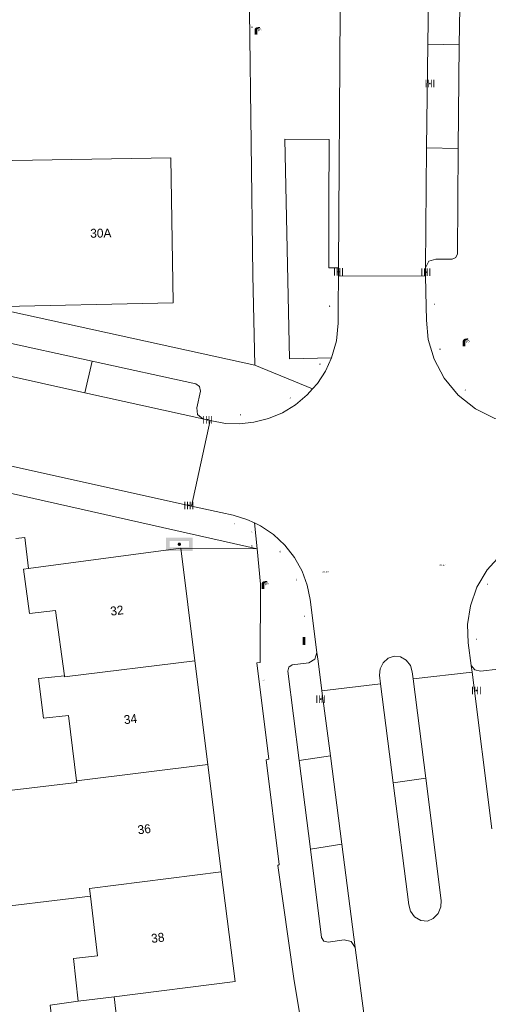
# Model space of a CAD drawing. Header units: metres. Extents: x 197457 to 198138, y 353986 to 354984.
# Tile 81 of 217: x 197863 to 197889, y 354270 to 354325. Entities that reach past the tile are written whole.
import ezdxf
from ezdxf.enums import TextEntityAlignment as Align

# ---------------------------------------------------------------- set-up
doc = ezdxf.new("R2010")
doc.units = ezdxf.units.M
doc.header["$MEASUREMENT"] = 0
for name, color, linetype, lineweight, true_color in [('afsluitpaal', 7, 'Continuous', 0, 0xde7233), ('benzine-   olieput', 7, 'Continuous', 0, 0x104b6e), ('CAI-kast', 7, 'Continuous', 0, 0x104b6e), ('kolk', 7, 'Continuous', 0, 0x104b6e), ('lichtmast', 7, 'Continuous', 0, 0x104b6e), ('verkeersbordpaal', 7, 'Continuous', 0, 0x104b6e), ('wegwijzer', 7, 'Continuous', 0, 0x104b6e)]:
    doc.layers.add(name, color=color, linetype=linetype, lineweight=lineweight, true_color=true_color)
for name, color, linetype, lineweight in [('grens individueel parkeervak', 7, 'Continuous', 0), ('Grens maaiveld', 253, 'Continuous', 0), ('grens WOZ object', 7, 'Continuous', 0), ('hoofdgebouw', 1, 'Continuous', 0), ('Hoogtepunt', 7, 'Continuous', 0), ('huisnummerreeks BGT', 7, 'Continuous', 0), ('kant muur', 30, 'Continuous', 0), ('kant verharding', 7, 'Continuous', 0), ('tussenmuur', 1, 'Continuous', 13), ('vlakafsluiter', 1, 'Continuous', 0), ('waterleidingput', 132, 'Continuous', 0)]:
    doc.layers.add(name, color=color, linetype=linetype, lineweight=lineweight)
doc.styles.add('Style-WORKING', font='WORKING.shx')

# ---------------------------------------------------------------- blocks, each defined once
blk = doc.blocks.new('afsluitpaal')
at = {"layer": 'afsluitpaal', "linetype": 'Continuous', "lineweight": 0, "true_color": 0xbd2877}
blk.add_hatch(color=232, dxfattribs=at).paths.add_polyline_path([(0.15, 0.65, 1), (-0.15, 0.65), (-0.15, 0.05), (-0.3, 0.05), (-0.3, -0.1), (0, -0.1, -0.414214), (-0.1, 0, -1), (0.1, 0, -0.414214), (0, -0.1), (0.3, -0.1), (0.3, 0.05), (0.15, 0.05)])
at = {"layer": 'afsluitpaal', "linetype": 'Continuous', "lineweight": 0, "true_color": 0x681648}
blk.add_hatch(color=219, dxfattribs=at).paths.add_polyline_path([(0.1, 0, 1), (-0.1, 0, 1)])
blk = doc.blocks.new('kolk')
at = {"layer": 'kolk', "linetype": 'Continuous', "lineweight": 0, "true_color": 0xbd2877}
for points in [[(-0.49, -0.43), (-0.49, 0), (-0.49, 0.42), (-0.4, 0.42), (-0.4, 0), (-0.4, -0.43)], [(-0.19, -0.43), (-0.19, 0), (-0.19, 0.42), (-0.11, 0.42), (-0.11, 0), (-0.11, -0.43)], [(0.11, -0.43), (0.11, 0), (0.11, 0.42), (0.19, 0.42), (0.19, 0), (0.19, -0.43)], [(0.4, -0.43), (0.4, 0), (0.4, 0.42), (0.49, 0.42), (0.49, 0), (0.49, -0.43)]]:
    blk.add_hatch(color=232, dxfattribs=at).paths.add_polyline_path(points)
at = {"layer": 'kolk', "linetype": 'Continuous', "lineweight": 0, "true_color": 0x681648}
blk.add_hatch(color=219, dxfattribs=at).paths.add_polyline_path([(0.1, 0, 1), (-0.1, 0, 1)])
blk = doc.blocks.new('benzineolieput')
at = {"layer": 'benzine-   olieput', "linetype": 'Continuous', "lineweight": 0, "true_color": 0xbd2877}
h = blk.add_hatch(color=232, dxfattribs=at)
edge = h.paths.add_edge_path()
edge.add_spline(control_points=[(0.44, 0), (0.44, 0.04), (0.43, 0.09), (0.36, 0.2), (0.28, 0.26), (0.09, 0.32), (-0.02, 0.33), (-0.22, 0.29), (-0.31, 0.24), (-0.42, 0.12), (-0.44, 0.06), (-0.44, -0.06), (-0.42, -0.12), (-0.33, -0.22), (-0.28, -0.26), (-0.1, -0.33), (0.04, -0.33), (0.27, -0.27), (0.37, -0.2), (0.43, -0.08), (0.44, -0.04), (0.44, 0)], knot_values=[0, 0, 0, 0, 0.060484, 0.060484, 0.178041, 0.178041, 0.295599, 0.295599, 0.413157, 0.413157, 0.498623, 0.498623, 0.584089, 0.584089, 0.669555, 0.669555, 0.808438, 0.808438, 0.94732, 0.94732, 1, 1, 1, 1], degree=3, periodic=0)
edge = h.paths.add_edge_path(flags=16)
edge.add_ellipse((0, 0), major_axis=(0.392, 0), ratio=0.689655, start_angle=0, end_angle=360)
h = blk.add_hatch(color=232, dxfattribs=at)
h.paths.add_polyline_path([(-0.05, -0.09, -0.572477), (-0.05, 0.09, 0.381612), (-0.15, 0.17), (-0.25, 0.17), (-0.25, -0.18), (-0.15, -0.18, 0.381612)])
h.paths.add_polyline_path([(-0.15, -0.12), (-0.2, -0.12), (-0.2, -0.02), (-0.15, -0.02, -1)], flags=16)
h.paths.add_polyline_path([(-0.15, 0.02), (-0.2, 0.02), (-0.2, 0.12), (-0.15, 0.12, -1)], flags=16)
at = {"layer": 'benzine-   olieput', "linetype": 'Continuous', "lineweight": 0, "true_color": 0x681648}
blk.add_hatch(color=219, dxfattribs=at).paths.add_polyline_path([(0.1, 0, 1), (-0.1, 0, 1)])
at = {"layer": 'benzine-   olieput', "linetype": 'Continuous', "lineweight": 0, "true_color": 0xbd2877}
h = blk.add_hatch(color=232, dxfattribs=at)
h.paths.add_polyline_path([(0.27, -0.08), (0.27, 0.07, 1), (0.07, 0.07), (0.07, 0.07, -0.377964), (0.07, -0.07), (0.07, -0.08, 1)])
h.paths.add_polyline_path([(0.12, -0.08), (0.12, 0.07, -1), (0.23, 0.07), (0.23, -0.08, -1)], flags=16)
blk = doc.blocks.new('kast')
at = {"layer": 'CAI-kast', "linetype": 'Continuous', "lineweight": 0, "true_color": 0xbd2877}
h = blk.add_hatch(color=232, dxfattribs=at)
edge = h.paths.add_edge_path()
edge.add_arc((0, 0), 0.1, 0, 360)
edge.add_line((0, -0.1), (0.34, -0.1))
edge.add_line((0.34, -0.1), (0.34, 0.47))
edge.add_line((0.34, 0.47), (-0.34, 0.47))
edge.add_line((-0.34, 0.47), (-0.34, -0.1))
edge.add_line((-0.34, -0.1), (0, -0.1))
edge = h.paths.add_edge_path(flags=16)
edge.add_arc((-0.2, 0.31), 0.0607, 0, 360)
at = {"layer": 'CAI-kast', "linetype": 'Continuous', "lineweight": 0, "true_color": 0x681648}
blk.add_hatch(color=219, dxfattribs=at).paths.add_polyline_path([(-0.1, 0, 1), (0.1, 0, 1)])
at = {"layer": 'CAI-kast', "color": 232, "linetype": 'Continuous', "lineweight": 0, "true_color": 0xbd2877, "extrusion": (0, 0, -1)}
blk.add_solid([(-0.34, 0.65), (0.34, 0.65), (-0.34, 0.55), (0.34, 0.55)], dxfattribs=at)
blk = doc.blocks.new('lichtmast')
at = {"layer": 'lichtmast', "linetype": 'Continuous', "lineweight": 0, "true_color": 0xbd2877}
for points in [[(0.15, 0.42, -0.344151), (0.3, 0.61), (0.43, 0.64, 0.960861), (0.4, 0.79), (0.1, 0.74, 0.366629), (-0.15, 0.45), (-0.15, -0.1), (0, -0.1, -0.414214), (-0.1, 0, -1), (0.1, 0, -0.414214), (0, -0.1), (0.15, -0.1)], [(0.35, 0.55, 1), (0.3, 0.56), (0.23, 0.32, 1), (0.28, 0.31)], [(0.42, 0.58, 1), (0.38, 0.57), (0.44, 0.33, 1), (0.48, 0.34)], [(0.49, 0.61, 1), (0.45, 0.58), (0.63, 0.4, 1), (0.66, 0.43)]]:
    blk.add_hatch(color=232, dxfattribs=at).paths.add_polyline_path(points)
at = {"layer": 'lichtmast', "linetype": 'Continuous', "lineweight": 0, "true_color": 0x681648}
blk.add_hatch(color=219, dxfattribs=at).paths.add_polyline_path([(-0.1, 0, 1), (0.1, 0, 1)])
blk = doc.blocks.new('waterleidingput')
at = {"layer": 'waterleidingput', "linetype": 'Continuous', "lineweight": 0, "true_color": 0x248bcb}
h = blk.add_hatch(color=142, dxfattribs=at)
edge = h.paths.add_edge_path()
edge.add_spline(control_points=[(0.44, 0), (0.44, 0.04), (0.43, 0.09), (0.36, 0.2), (0.28, 0.26), (0.09, 0.32), (-0.02, 0.33), (-0.22, 0.29), (-0.31, 0.24), (-0.42, 0.12), (-0.44, 0.06), (-0.44, -0.06), (-0.42, -0.12), (-0.33, -0.22), (-0.28, -0.26), (-0.1, -0.33), (0.04, -0.33), (0.27, -0.27), (0.37, -0.2), (0.43, -0.08), (0.44, -0.04), (0.44, 0)], knot_values=[0, 0, 0, 0, 0.060484, 0.060484, 0.178041, 0.178041, 0.295599, 0.295599, 0.413157, 0.413157, 0.498623, 0.498623, 0.584089, 0.584089, 0.669555, 0.669555, 0.808438, 0.808438, 0.94732, 0.94732, 1, 1, 1, 1], degree=3, periodic=0)
edge = h.paths.add_edge_path(flags=16)
edge.add_ellipse((0, 0), major_axis=(0.392, 0), ratio=0.689655, start_angle=0, end_angle=360)
for points in [[(-0.05, -0.09, -0.141608), (-0.09, -0.05), (-0.1, -0.09), (-0.17, 0.18), (-0.22, 0.18), (-0.12, -0.17), (-0.07, -0.17)], [(0.03, 0.18), (-0.02, 0.18), (-0.05, 0.09, -0.269854), (0.05, 0.09)], [(0.23, 0.18), (0.18, 0.18), (0.1, -0.09), (0.09, -0.05, -0.141608), (0.05, -0.09), (0.08, -0.17), (0.13, -0.17)]]:
    blk.add_hatch(color=142, dxfattribs=at).paths.add_polyline_path(points)
at = {"layer": 'waterleidingput', "linetype": 'Continuous', "lineweight": 0, "true_color": 0x104b6e}
blk.add_hatch(color=156, dxfattribs=at).paths.add_polyline_path([(0.1, 0, 1), (-0.1, 0, 1)])
blk = doc.blocks.new('paal')
at = {"layer": 'verkeersbordpaal', "linetype": 'Continuous', "lineweight": 0, "true_color": 0xbd2877}
blk.add_hatch(color=232, dxfattribs=at).paths.add_polyline_path([(0.15, 0.8), (-0.15, 0.8), (-0.15, -0.1), (0, -0.1, -0.414214), (-0.1, 0, -1), (0.1, 0, -0.414214), (0, -0.1), (0.15, -0.1)])
at = {"layer": 'verkeersbordpaal', "linetype": 'Continuous', "lineweight": 0, "true_color": 0x681648}
blk.add_hatch(color=219, dxfattribs=at).paths.add_polyline_path([(-0.1, 0, 1), (0.1, 0, 1)])
blk = doc.blocks.new('bord_2')
at = {"layer": 'wegwijzer', "linetype": 'Continuous', "lineweight": 0, "true_color": 0xbd2877}
h = blk.add_hatch(color=232, dxfattribs=at)
h.paths.add_polyline_path([(-0.75, -0.375), (-0.75, 0.375), (0.75, 0.375), (0.75, -0.375)])
h.paths.add_polyline_path([(-0.65, -0.275), (-0.65, 0.275), (0.65, 0.275), (0.65, -0.275)], flags=16)
at = {"layer": 'wegwijzer', "linetype": 'Continuous', "lineweight": 0, "true_color": 0xbd2877, "transparency": 33554534}
h = blk.add_hatch(color=232, dxfattribs=at)
h.paths.add_polyline_path([(-0.65, -0.275), (-0.65, 0.275), (0.65, 0.275), (0.65, -0.275)])
h.paths.add_polyline_path([(-0.55, -0.175), (-0.55, 0.175), (0.55, 0.175), (0.55, -0.175)], flags=16)
at = {"layer": 'wegwijzer', "linetype": 'Continuous', "lineweight": 0, "true_color": 0x681648}
blk.add_hatch(color=219, dxfattribs=at).paths.add_polyline_path([(-0.1, 0, 1), (0.1, 0, 1)])

msp = doc.modelspace()

# ---------------------------------------------------------------- linework, layer by layer
at = {"layer": 'grens individueel parkeervak', "linetype": 'Continuous', "lineweight": 0}
for p, q in [((197885.754, 354323.681), (197885.858, 354329.942)), ((197885.682, 354317.853), (197885.754, 354323.681)), ((197887.526, 354323.65), (197885.754, 354323.681)), ((197887.526, 354323.65), (197887.463, 354317.827)), ((197885.63, 354311.113), (197885.682, 354317.853)), ((197885.682, 354317.853), (197887.463, 354317.827)), ((197866.492, 354304.091), (197866.904, 354305.866)), ((197866.492, 354304.091), (197860.47, 354305.426)), ((197873.112, 354302.624), (197866.492, 354304.091)), ((197879.53, 354289.501), (197879.594, 354289.009)), ((197879.594, 354289.009), (197879.809, 354287.354)), ((197888.241, 354288.394), (197888.193, 354288.771)), ((197889.362, 354279.6), (197888.241, 354288.394)), ((197879.809, 354287.354), (197880.284, 354283.69)), ((197878.532, 354283.429), (197880.284, 354283.69)), ((197880.284, 354283.69), (197880.927, 354278.725)), ((197878.532, 354283.429), (197879.161, 354278.462)), ((197879.161, 354278.462), (197880.927, 354278.725)), ((197880.927, 354278.725), (197881.679, 354272.92))]:
    msp.add_line(p, q, dxfattribs=at)
at = {"layer": 'grens individueel parkeervak', "linetype": 'Continuous', "lineweight": 0, "flags": 128}
for points in [[(197887.632, 354329.913), (197887.574, 354326.782), (197887.526, 354323.65)], [(197887.463, 354317.827), (197887.432, 354311.904), (197887.338, 354311.695), (197887.126, 354311.606), (197886.205, 354311.606), (197885.814, 354311.481), (197885.63, 354311.113)], [(197866.904, 354305.866), (197861.589, 354307.032), (197861.361, 354306.997), (197861.231, 354306.806), (197861.038, 354305.885), (197860.85, 354305.537), (197860.47, 354305.426)], [(197866.904, 354305.866), (197872.73, 354304.588), (197872.941, 354304.444), (197872.986, 354304.193), (197872.776, 354303.256), (197872.819, 354302.873), (197873.112, 354302.624)], [(197878.532, 354283.429), (197877.894, 354288.461), (197877.947, 354288.683), (197878.142, 354288.801), (197879.077, 354288.923), (197879.412, 354289.127), (197879.53, 354289.501)], [(197891.13, 354279.821), (197890.044, 354288.305), (197889.921, 354288.497), (197889.705, 354288.57), (197888.724, 354288.449), (197888.408, 354288.527), (197888.193, 354288.771)], [(197879.161, 354278.462), (197879.79, 354273.496), (197879.918, 354273.29), (197880.152, 354273.223), (197881.052, 354273.357), (197881.457, 354273.27), (197881.679, 354272.92)]]:
    msp.add_lwpolyline(points, dxfattribs=at)
at = {"layer": 'Grens maaiveld', "linetype": 'Continuous', "lineweight": 0}
for p, q in [((197885.628, 354310.64), (197880.746, 354310.663)), ((197873.535, 354302.53), (197872.49, 354297.729)), ((197884.939, 354288.014), (197888.241, 354288.394)), ((197879.809, 354287.354), (197883.103, 354287.75))]:
    msp.add_line(p, q, dxfattribs=at)
at = {"layer": 'Grens maaiveld', "linetype": 'Continuous', "lineweight": 0, "flags": 128}
msp.add_lwpolyline([(197863.336, 354294.223), (197863.123, 354295.967), (197862.617, 354295.906)], dxfattribs=at)
at = {"layer": 'grens WOZ object', "linetype": 'Continuous', "lineweight": 0}
msp.add_line((197866.127, 354269.913), (197868.139, 354270.164), dxfattribs=at)
at = {"layer": 'grens WOZ object', "linetype": 'Continuous', "lineweight": 0, "flags": 128}
msp.add_lwpolyline([(197868.139, 354270.164), (197868.504, 354267.078), (197864.924, 354266.655), (197864.547, 354269.697), (197866.127, 354269.913)], dxfattribs=at)
at = {"layer": 'hoofdgebouw', "linetype": 'Continuous', "lineweight": 0}
for p, q in [((197863.336, 354294.223), (197871.887, 354295.371)), ((197871.887, 354295.371), (197872.679, 354289.025)), ((197873.406, 354283.205), (197872.679, 354289.025)), ((197874.159, 354277.172), (197873.406, 354283.205)), ((197866.028, 354282.284), (197866.038, 354282.205))]:
    msp.add_line(p, q, dxfattribs=at)
at = {"layer": 'hoofdgebouw', "linetype": 'Continuous', "lineweight": 0, "flags": 128}
for points in [[(197861.299, 354317.122), (197871.317, 354317.294), (197871.457, 354309.14), (197861.077, 354308.92)], [(197863.336, 354294.223), (197863.05, 354294.185), (197863.385, 354291.691)], [(197863.385, 354291.691), (197864.853, 354291.856), (197865.343, 354288.198)], [(197865.343, 354288.198), (197863.898, 354288.036), (197864.176, 354285.814), (197865.584, 354285.971), (197866.028, 354282.284)], [(197862.111, 354281.507), (197862.084, 354281.728), (197866.038, 354282.205)], [(197866.803, 354275.81), (197860.265, 354275.022), (197859.924, 354277.845)], [(197868.139, 354270.164), (197874.928, 354271.011), (197874.159, 354277.172)], [(197866.803, 354275.81), (197867.197, 354272.462), (197865.849, 354272.309), (197866.127, 354269.913)]]:
    msp.add_lwpolyline(points, dxfattribs=at)
at = {"layer": 'kant muur', "linetype": 'Continuous', "lineweight": 0, "flags": 128}
msp.add_lwpolyline([(197863.336, 354294.223), (197863.123, 354295.967), (197862.617, 354295.906)], dxfattribs=at)
at = {"layer": 'kant verharding', "linetype": 'Continuous', "lineweight": 0}
for p, q in [((197880.745, 354311.105), (197880.746, 354310.663)), ((197885.628, 354310.64), (197885.63, 354311.113)), ((197815.6, 354310.35), (197872.49, 354297.729)), ((197880.746, 354310.663), (197880.73, 354308.984)), ((197885.664, 354308.951), (197885.628, 354310.64)), ((197861.077, 354308.92), (197876.045, 354305.655)), ((197873.535, 354302.53), (197873.112, 354302.624)), ((197862.299, 354298.451), (197876.165, 354295.321)), ((197874.124, 354297.366), (197872.49, 354297.729)), ((197888.193, 354288.771), (197888.03, 354290.054)), ((197883.817, 354282.177), (197883.103, 354287.75)), ((197884.939, 354288.014), (197885.641, 354282.435)), ((197885.641, 354282.435), (197883.817, 354282.177)), ((197882.455, 354266.932), (197881.679, 354272.92))]:
    msp.add_line(p, q, dxfattribs=at)
at = {"layer": 'kant verharding', "linetype": 'Continuous', "lineweight": 0, "flags": 128}
for points in [[(197876.045, 354305.655), (197875.93, 354310.699), (197875.749, 354325.539), (197875.827, 354335.17), (197876.071, 354344.799), (197878.932, 354428.427)], [(197884.115, 354428.226), (197881.174, 354340.038), (197880.844, 354325.573), (197880.745, 354311.105)], [(197880.745, 354311.105), (197880.194, 354311.107), (197880.191, 354314.709), (197880.224, 354318.316), (197877.729, 354318.337), (197877.998, 354305.996), (197880.351, 354306.05)], [(197880.351, 354306.05), (197880.621, 354307.011), (197880.723, 354308.005), (197880.73, 354308.984)], [(197891.743, 354302.288), (197890.652, 354302.36), (197889.529, 354302.655), (197888.442, 354303.192), (197887.469, 354303.957), (197886.677, 354304.909), (197886.111, 354305.98), (197885.784, 354307.094), (197885.682, 354308.183), (197885.664, 354308.951)], [(197879.289, 354304.313), (197879.556, 354304.615), (197880.012, 354305.316), (197880.351, 354306.05)], [(197875.187, 354302.35), (197875.992, 354302.435), (197876.801, 354302.641), (197877.59, 354302.971), (197878.328, 354303.42), (197878.99, 354303.975), (197879.289, 354304.313)], [(197875.187, 354302.35), (197874.393, 354302.377), (197873.535, 354302.53)], [(197874.124, 354297.366), (197874.816, 354297.213), (197875.601, 354296.98), (197876.028, 354296.78)], [(197876.028, 354296.78), (197876.369, 354296.62), (197877.091, 354296.133), (197877.734, 354295.532), (197878.275, 354294.837), (197878.694, 354294.075), (197878.984, 354293.277), (197879.145, 354292.474), (197879.53, 354289.501)], [(197892.931, 354296.417), (197892.699, 354296.389), (197891.72, 354296.124), (197890.753, 354295.66), (197889.86, 354294.996), (197889.099, 354294.154), (197888.52, 354293.178), (197888.15, 354292.128), (197887.993, 354291.068), (197888.03, 354290.054)], [(197876.165, 354295.321), (197876.352, 354293.333), (197876.344, 354288.945), (197876.157, 354288.929), (197876.826, 354283.511), (197876.683, 354283.474), (197877.416, 354277.585), (197877.33, 354277.537), (197878.239, 354271.192), (197879.29, 354264.868), (197880.483, 354258.568), (197881.817, 354252.299), (197883.899, 354243.47), (197883.814, 354243.445), (197888.87, 354222.017), (197888.957, 354222.03), (197890.129, 354217.007)], [(197883.103, 354287.75), (197883.041, 354288.23), (197883.076, 354288.583), (197883.246, 354288.923), (197883.53, 354289.176), (197883.862, 354289.301), (197884.216, 354289.255), (197884.551, 354289.067), (197884.788, 354288.765), (197884.888, 354288.422), (197884.939, 354288.014)], [(197883.817, 354282.177), (197884.695, 354275.321), (197884.78, 354274.964), (197885.019, 354274.645), (197885.369, 354274.452), (197885.734, 354274.417), (197886.068, 354274.565), (197886.345, 354274.843), (197886.497, 354275.205), (197886.505, 354275.571), (197885.641, 354282.435)]]:
    msp.add_lwpolyline(points, dxfattribs=at)
at = {"layer": 'tussenmuur', "linetype": 'Continuous', "lineweight": 13}
msp.add_line((197873.406, 354283.205), (197866.028, 354282.284), dxfattribs=at)
at = {"layer": 'tussenmuur', "linetype": 'Continuous', "lineweight": 13, "flags": 128}
for points in [[(197872.679, 354289.025), (197865.353, 354288.127), (197865.343, 354288.198)], [(197874.159, 354277.172), (197866.751, 354276.248), (197866.803, 354275.81)]]:
    msp.add_lwpolyline(points, dxfattribs=at)
at = {"layer": 'vlakafsluiter', "linetype": 'Continuous', "lineweight": 0}
for p, q in [((197876.045, 354305.655), (197879.289, 354304.313)), ((197876.028, 354296.78), (197876.165, 354295.321)), ((197876.165, 354295.321), (197871.887, 354295.371))]:
    msp.add_line(p, q, dxfattribs=at)

# ---------------------------------------------------------------- block references
at = {"layer": 'afsluitpaal', "linetype": 'Continuous', "lineweight": 0, "xscale": 0.1, "yscale": 0.1, "zscale": 0.1}
for p in [(197886.134, 354309.045), (197880.246, 354308.923), (197886.441, 354306.517), (197879.699, 354305.674), (197887.859, 354304.224), (197878.023, 354303.787), (197875.231, 354302.832), (197874.881, 354296.704), (197877.459, 354295.14), (197878.382, 354293.562), (197889.113, 354293.302), (197878.834, 354291.504), (197888.493, 354290.216)]:
    msp.add_blockref('afsluitpaal', p, dxfattribs=at)
at = {"layer": 'benzine-   olieput', "linetype": 'Continuous', "lineweight": 0, "xscale": 0.1, "yscale": 0.1, "zscale": 0.1}
msp.add_blockref('benzineolieput', (197876.534, 354287.948), dxfattribs=at)
at = {"layer": 'CAI-kast', "linetype": 'Continuous', "lineweight": 0, "xscale": 0.1, "yscale": 0.1, "zscale": 0.1}
msp.add_blockref('kast', (197875.883, 354324.618), dxfattribs=at)
at = {"layer": 'kolk', "linetype": 'Continuous', "lineweight": 0, "xscale": 0.5, "yscale": 0.5}
for p in [(197885.876, 354321.467), (197880.741, 354310.895), (197885.647, 354310.87), (197873.393, 354302.58), (197872.334, 354297.769), (197888.488, 354287.367), (197879.743, 354286.887)]:
    msp.add_blockref('kolk', p, dxfattribs=at)
at = {"layer": 'lichtmast', "linetype": 'Continuous', "lineweight": 0, "xscale": 0.5, "yscale": 0.5}
for p in [(197876.098, 354324.255), (197887.791, 354306.757), (197876.496, 354293.129)]:
    msp.add_blockref('lichtmast', p, dxfattribs=at)
at = {"layer": 'verkeersbordpaal', "linetype": 'Continuous', "lineweight": 0, "xscale": 0.5, "yscale": 0.5}
msp.add_blockref('paal', (197878.804, 354289.978), dxfattribs=at)
at = {"layer": 'waterleidingput', "linetype": 'Continuous', "lineweight": 0, "xscale": 0.1, "yscale": 0.1, "zscale": 0.1}
for p in [(197875.866, 354296.286), (197875.874, 354295.484)]:
    msp.add_blockref('waterleidingput', p, dxfattribs=at)
at = {"layer": 'wegwijzer', "linetype": 'Continuous', "lineweight": 0}
msp.add_blockref('bord_2', (197871.801, 354295.586), dxfattribs=at)

# ---------------------------------------------------------------- texts
at = {"layer": 'Hoogtepunt', "linetype": 'Continuous', "lineweight": 0, "style": 'Style-WORKING'}
for s, p in [('27.97', (197886.414, 354294.364)), ('27.97', (197886.414, 354294.364)), ('27.99', (197879.842, 354293.989)), ('27.99', (197879.842, 354293.989))]:
    msp.add_text(s, height=0.1, dxfattribs=at).set_placement(p)
at = {"layer": 'huisnummerreeks BGT', "linetype": 'Continuous', "lineweight": 0, "style": 'Style-WORKING'}
for s, rotation, p in [('30A', 1, (197867.389, 354313.063)), ('32', 7.1, (197868.294, 354291.861)), ('34', 7.1, (197869.055, 354285.763)), ('36', 7.1, (197869.828, 354279.577)), ('38', 7.1, (197870.589, 354273.476))]:
    msp.add_text(s, height=0.5, rotation=rotation, dxfattribs=at).set_placement(p, align=Align.MIDDLE_CENTER)

doc.saveas('drawing.dxf')
